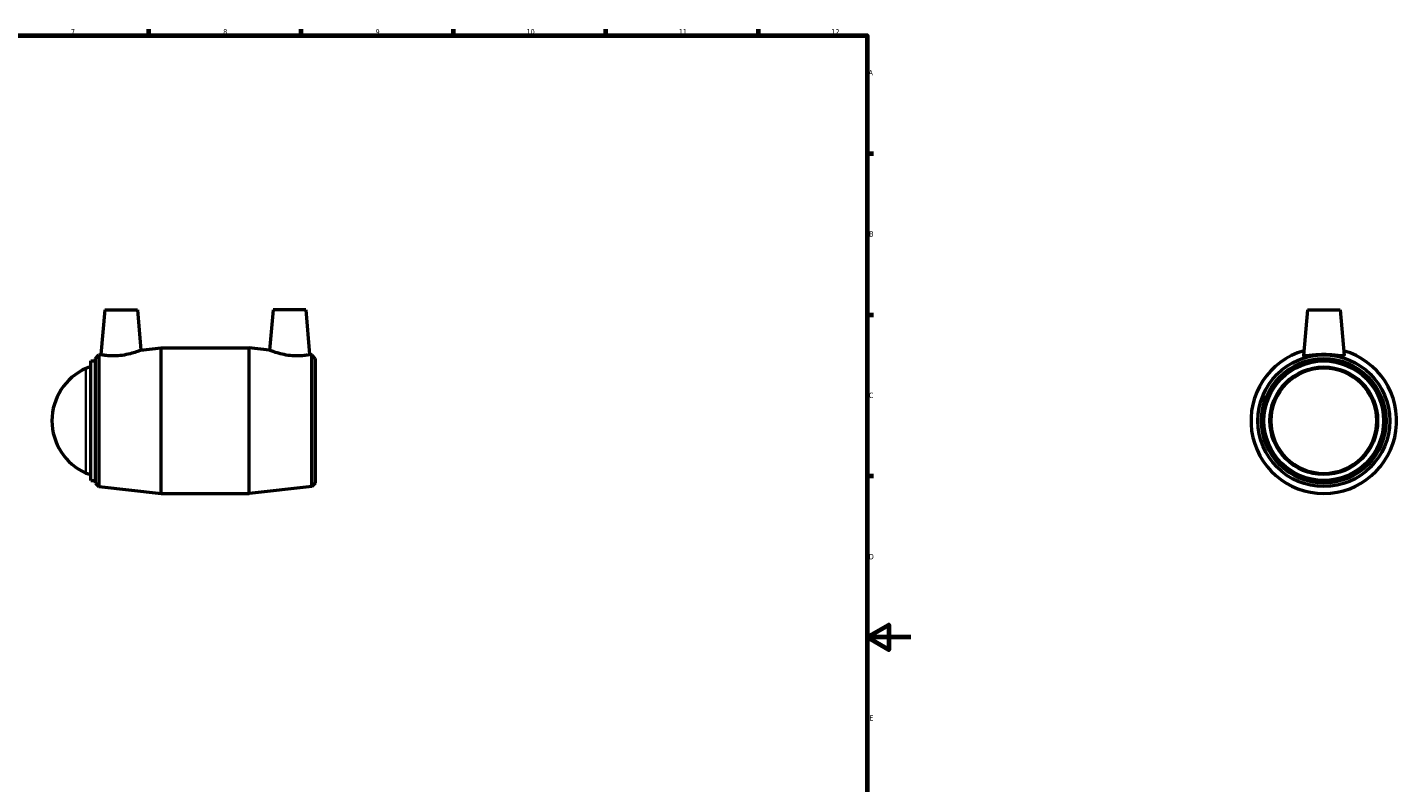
# Model space of a CAD drawing. Header units: millimetres. Extents: x -66 to 1224, y -117 to 1496.
# Tile 3 of 6: x 435 to 1064, y 230 to 578. Entities that reach past the tile are written whole.
import ezdxf

# ---------------------------------------------------------------- set-up
doc = ezdxf.new("R2010")
doc.units = ezdxf.units.MM
for name, color, linetype, lineweight in [('Border (ISO)', 7, 'Continuous', 70), ('Visible (ISO)', 7, 'Continuous', 50), ('Visible Narrow (ISO)', 7, 'Continuous', 35)]:
    doc.layers.add(name, color=color, linetype=linetype, lineweight=lineweight)
doc.styles.add('Note Text (ISO)', font='tahoma.ttf')

# ---------------------------------------------------------------- blocks, each defined once
blk = doc.blocks.new('Borders Default Border')
at = {"layer": 'Border (ISO)'}
for p, q in [((490.58, 574), (490.58, 576.9)), ((560.67, 574), (560.67, 576.9)), ((630.75, 574), (630.75, 576.9)), ((700.83, 574), (700.83, 576.9)), ((770.92, 574), (770.92, 576.9)), ((821, 519.75), (823.9, 519.75)), ((821, 445.5), (823.9, 445.5)), ((821, 371.25), (823.9, 371.25))]:
    blk.add_line(p, q, dxfattribs=at)
at = {"layer": 'Border (ISO)', "flags": 128}
for points in [[(20, 20), (20, 574), (821, 574), (821, 20), (20, 20)], [(841, 297), (821, 297), (831, 302.77), (831, 291.23), (821, 297)]]:
    blk.add_lwpolyline(points, dxfattribs=at)
at = {"layer": 'Border (ISO)', "color": 232, "true_color": 0xca0064, "char_height": 2.5, "attachment_point": 7, "style": 'Note Text (ISO)'}
for s, insert in [('7', (454.77, 574.4)), ('8', (524.81, 574.34)), ('9', (594.88, 574.35)), ('10', (664.29, 574.35)), ('11', (734.37, 574.4)), ('12', (804.46, 574.4)), ('A', (821.59, 555.62)), ('B', (821.89, 481.37)), ('C', (821.73, 407.08)), ('D', (821.73, 332.88)), ('E', (821.94, 258.63))]:
    blk.add_mtext(s, dxfattribs=dict(at, insert=insert))

msp = doc.modelspace()

# ---------------------------------------------------------------- linework, layer by layer
at = {"layer": 'Visible (ISO)'}
for p, q in [((470.311, 447.677), (468.511, 427.102)), ((470.311, 447.677), (485.311, 447.677)), ((485.311, 447.677), (486.933, 429.142)), ((547.751, 447.677), (546.13, 429.142)), ((562.751, 447.677), (547.751, 447.677)), ((562.751, 447.677), (564.551, 427.102)), ((1023.464, 447.677), (1021.63, 426.715)), ((1023.464, 447.677), (1038.464, 447.677)), ((1038.464, 447.677), (1040.298, 426.715)), ((486.933, 429.142), (496.281, 430.177)), ((496.281, 363.177), (496.281, 430.177)), ((496.281, 430.177), (536.781, 430.177)), ((536.781, 363.177), (536.781, 430.177)), ((546.13, 429.142), (536.781, 430.177)), ((463.853, 369.177), (463.853, 424.177)), ((463.853, 424.177), (466.031, 424.177)), ((466.031, 425.327), (467.522, 426.992)), ((466.031, 368.027), (466.031, 425.327)), ((467.522, 426.992), (468.511, 427.102)), ((467.522, 426.992), (467.522, 366.362)), ((565.54, 426.992), (564.551, 427.102)), ((565.54, 366.362), (565.54, 426.992)), ((567.031, 425.327), (565.54, 426.992)), ((567.031, 425.327), (567.031, 368.027)), ((463.853, 369.177), (466.031, 369.177)), ((466.031, 368.027), (467.522, 366.362)), ((467.522, 366.362), (496.281, 363.177)), ((565.54, 366.362), (536.781, 363.177)), ((567.031, 368.027), (565.54, 366.362)), ((496.281, 363.177), (536.781, 363.177))]:
    msp.add_line(p, q, dxfattribs=at)
for radius in [30.315, 28.65, 27.5, 24.776]:
    msp.add_circle((1030.964, 396.677), radius, dxfattribs=at)
for centre, radius, start, end in [((1030.964, 396.677), 33.5, 105.837181, 74.162819), ((472.379, 396.677), 26.347, 113.968898, 246.031102), ((466.031, 410.955), 10.723, 101.719488, 113.968898), ((466.031, 382.4), 10.723, 246.031102, 258.280512)]:
    msp.add_arc(centre, radius, start, end, dxfattribs=at)
for points, knots in [([(486.933, 429.142), (486.933, 429.142), (486.692, 429.043), (485.73, 428.675), (485.009, 428.41), (483.341, 427.87), (482.272, 427.557), (479.919, 427.019), (478.634, 426.799), (477.418, 426.671)], [4.1917699, 4.1917699, 4.1917699, 4.1917699, 4.5504554, 4.5504554, 4.9091408, 4.9091408, 5.2760756, 5.2760756, 5.6430104, 5.6430104, 5.6430104, 5.6430104]), ([(555.644, 426.671), (554.429, 426.799), (553.143, 427.019), (550.79, 427.557), (549.722, 427.87), (548.053, 428.41), (547.333, 428.675), (546.37, 429.043), (546.13, 429.142), (546.13, 429.142)], [0, 0, 0, 0, 0.3669348, 0.3669348, 0.7338696, 0.7338696, 1.0925551, 1.0925551, 1.4512405, 1.4512405, 1.4512405, 1.4512405]), ([(477.418, 426.671), (476.287, 426.551), (475.085, 426.497), (472.884, 426.527), (471.886, 426.606), (470.314, 426.784), (469.634, 426.895), (468.732, 427.055), (468.511, 427.102), (468.511, 427.102)], [0, 0, 0, 0, 0.3412459, 0.3412459, 0.6824918, 0.6824918, 1.0263782, 1.0263782, 1.3702647, 1.3702647, 1.3702647, 1.3702647]), ([(564.551, 427.102), (564.551, 427.102), (564.33, 427.055), (563.429, 426.895), (562.748, 426.784), (561.176, 426.606), (560.178, 426.527), (557.978, 426.497), (556.775, 426.551), (555.644, 426.671)], [4.2727457, 4.2727457, 4.2727457, 4.2727457, 4.6166322, 4.6166322, 4.9605186, 4.9605186, 5.3017645, 5.3017645, 5.6430104, 5.6430104, 5.6430104, 5.6430104]), ([(1040.293, 426.671), (1040.256, 426.551), (1039.991, 426.497), (1039.002, 426.527), (1038.277, 426.606), (1036.63, 426.784), (1035.594, 426.895), (1033.334, 427.055), (1032.11, 427.102), (1029.817, 427.102), (1028.594, 427.055), (1026.334, 426.895), (1025.297, 426.784), (1023.651, 426.606), (1022.926, 426.527), (1021.936, 426.497), (1021.671, 426.551), (1021.63, 426.685), (1021.629, 426.7), (1021.63, 426.715)], [0, 0, 0, 0, 0.3412459, 0.3412459, 0.6824918, 0.6824918, 1.0263782, 1.0263782, 1.3702647, 1.3702647, 1.7141512, 1.7141512, 2.0580376, 2.0580376, 2.3992835, 2.3992835, 2.7405294, 2.7405294, 2.7798724, 2.7798724, 2.7798724, 2.7798724])]:
    msp.add_open_spline(points, degree=3, knots=knots, dxfattribs=at)
msp.add_open_spline([(1040.297, 426.715), (1040.299, 426.7), (1040.298, 426.685), (1040.293, 426.671)], degree=3, dxfattribs=at)
at = {"layer": 'Visible Narrow (ISO)'}
msp.add_line((461.675, 372.898), (461.675, 420.456), dxfattribs=at)
msp.add_circle((1030.964, 396.677), 24.075, dxfattribs=at)

# ---------------------------------------------------------------- block references
msp.add_blockref('Borders Default Border', (0, 0))

doc.saveas('drawing.dxf')
